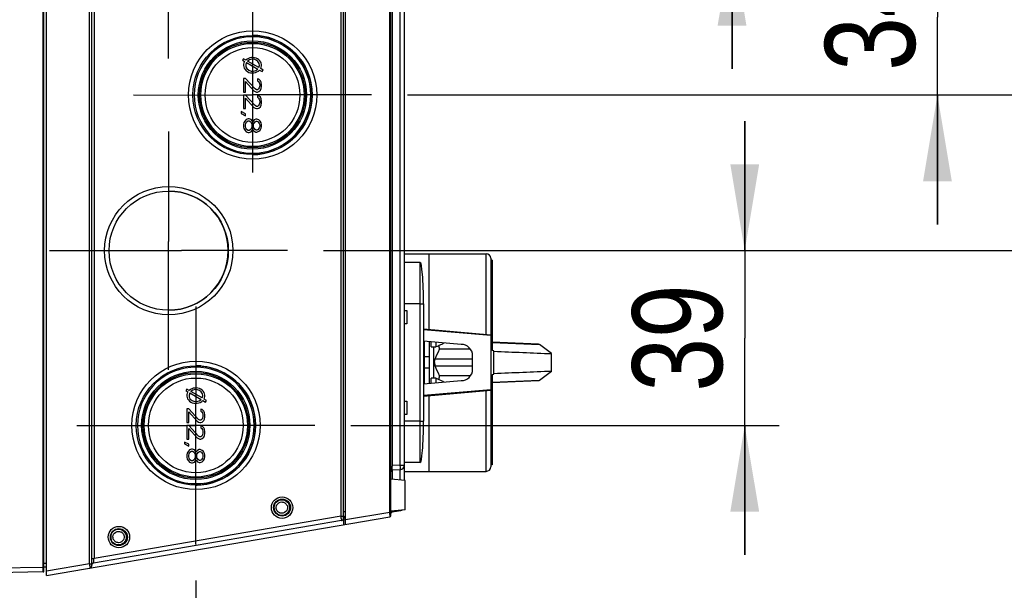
# Model space of a CAD drawing. Header units: inches. Extents: x 0 to 82.7, y 0 to 58.5.
# Tile 63 of 67: x 36 to 44.5, y 43.7 to 48.7. Entities that reach past the tile are written whole.
import ezdxf

# ---------------------------------------------------------------- set-up
doc = ezdxf.new("R2010")
doc.units = ezdxf.units.IN
doc.header["$LTSCALE"] = 4.547244
doc.header["$MEASUREMENT"] = 0
doc.linetypes.add('CENTER', pattern=[0.6, 0.375, -0.075, 0.075, -0.075])
doc.layers.get('0').update_dxf_attribs({"linetype": 'CONTINUOUS'})
doc.layers.add('DEFAULT_1', color=7, linetype='CENTER')
doc.styles.get("Standard").update_dxf_attribs({"font": 'txt', "width": 0.8})
doc.dimstyles.new('DIMSTYLE_1', dxfattribs={"dimtxt": 0.78125, "dimasz": 0.75, "dimexe": 0.18, "dimexo": 0.0625, "dimgap": 0.09, "dimtad": 1, "dimdec": 0, "dimzin": 4, "dimdsep": 46, "dimtxsty": 'STANDARD', "dimblk": '_FILLED', "dimblk1": '_FILLED', "dimblk2": '_FILLED', "dimcen": 0.09, "dimadec": 0, "dimazin": 0, "dimtfac": 1, "dimtdec": 0, "dimtofl": 0, "dimtmove": 0, "dimatfit": 3, "dimldrblk": '_FILLED', "dimfxl": 1, "dimtolj": 1, "dimtzin": 4, "dimarcsym": 0})

# ---------------------------------------------------------------- blocks, each defined once
blk = doc.blocks.new('_FILLED')
at = {"color": 0, "linetype": 'BYBLOCK'}
blk.add_solid([(0, 0), (-1, 0.167), (-1, -0.167)], dxfattribs=at)
blk = doc.blocks.new('*D18')
at = {"color": 7, "linetype": 'CONTINUOUS'}
for p, q in [((42.1384, 50.7273), (42.1384, 51.8523)), ((42.1384, 51.8523), (42.1384, 50.0514)), ((39.3193, 50.7273), (42.4384, 50.7273)), ((42.1384, 48.2506), (42.1384, 50.0514)), ((38.5913, 49.3756), (42.4384, 49.3756)), ((42.1384, 49.3756), (42.1384, 48.2506))]:
    blk.add_line(p, q, dxfattribs=at)
at = {"color": 7, "linetype": 'CONTINUOUS', "xscale": 0.75, "yscale": 0.75, "zscale": 0.75}
for p, rotation in [((42.1384, 50.7273), 270), ((42.1384, 49.3756), 90)]:
    blk.add_blockref('_FILLED', p, dxfattribs=dict(at, rotation=rotation))
at = {"color": 7, "linetype": 'CONTINUOUS', "insert": (41.1618, 50.0514), "char_height": 0.78125, "width": 1.25, "attachment_point": 2, "rotation": 90, "line_spacing_factor": 0.9}
blk.add_mtext('34', dxfattribs=at)
blk = doc.blocks.new('*D19')
at = {"color": 7, "linetype": 'CONTINUOUS'}
for p, q in [((43.9221, 49.3756), (43.9221, 50.5006)), ((43.9221, 50.5006), (43.9221, 48.6997)), ((38.5913, 49.3756), (44.2221, 49.3756)), ((43.9221, 46.8989), (43.9221, 48.6997)), ((39.3196, 48.0239), (44.2221, 48.0239)), ((43.9221, 48.0239), (43.9221, 46.8989))]:
    blk.add_line(p, q, dxfattribs=at)
at = {"color": 7, "linetype": 'CONTINUOUS', "xscale": 0.75, "yscale": 0.75, "zscale": 0.75}
for p, rotation in [((43.9221, 49.3756), 270), ((43.9221, 48.0239), 90)]:
    blk.add_blockref('_FILLED', p, dxfattribs=dict(at, rotation=rotation))
at = {"color": 7, "linetype": 'CONTINUOUS', "insert": (42.9455, 48.6997), "char_height": 0.78125, "width": 1.25, "attachment_point": 2, "rotation": 90, "line_spacing_factor": 0.9}
blk.add_mtext('34', dxfattribs=at)
blk = doc.blocks.new('*D20')
at = {"color": 7, "linetype": 'CONTINUOUS'}
for p, q in [((46.0337, 48.0239), (46.0337, 49.1489)), ((46.0337, 49.1489), (46.0337, 47.348)), ((39.3196, 48.0239), (46.3337, 48.0239)), ((46.0337, 45.5472), (46.0337, 47.348)), ((38.591, 46.6722), (46.3337, 46.6722)), ((46.0337, 46.6722), (46.0337, 45.5472))]:
    blk.add_line(p, q, dxfattribs=at)
at = {"color": 7, "linetype": 'CONTINUOUS', "xscale": 0.75, "yscale": 0.75, "zscale": 0.75}
for p, rotation in [((46.0337, 48.0239), 270), ((46.0337, 46.6722), 90)]:
    blk.add_blockref('_FILLED', p, dxfattribs=dict(at, rotation=rotation))
at = {"color": 7, "linetype": 'CONTINUOUS', "insert": (45.0571, 47.348), "char_height": 0.78125, "width": 1.25, "attachment_point": 2, "rotation": 90, "line_spacing_factor": 0.9}
blk.add_mtext('34', dxfattribs=at)
blk = doc.blocks.new('*D21')
at = {"color": 7, "linetype": 'CONTINUOUS'}
for p, q in [((42.2486, 46.6722), (42.2486, 47.7972)), ((42.2486, 47.7972), (42.2486, 45.9136)), ((38.591, 46.6722), (42.5486, 46.6722)), ((42.2486, 44.03), (42.2486, 45.9136)), ((38.8275, 45.155), (42.5486, 45.155)), ((42.2486, 45.155), (42.2486, 44.03))]:
    blk.add_line(p, q, dxfattribs=at)
at = {"color": 7, "linetype": 'CONTINUOUS', "xscale": 0.75, "yscale": 0.75, "zscale": 0.75}
for p, rotation in [((42.2486, 46.6722), 270), ((42.2486, 45.155), 90)]:
    blk.add_blockref('_FILLED', p, dxfattribs=dict(at, rotation=rotation))
at = {"color": 7, "linetype": 'CONTINUOUS', "insert": (41.272, 45.9136), "char_height": 0.78125, "width": 1.25, "attachment_point": 2, "rotation": 90, "line_spacing_factor": 0.9}
blk.add_mtext('39', dxfattribs=at)
blk = doc.blocks.new('*D22')
at = {"color": 7, "linetype": 'CONTINUOUS'}
for p, q in [((37.4815, 43.8091), (37.4815, 42.5837)), ((31.5385, 43.6499), (31.5385, 42.5837)), ((34.51, 42.8837), (28.7701, 42.8837)), ((31.5385, 42.8837), (34.51, 42.8837)), ((37.4815, 42.8837), (34.51, 42.8837))]:
    blk.add_line(p, q, dxfattribs=at)
at = {"color": 7, "linetype": 'CONTINUOUS', "xscale": 0.75, "yscale": 0.75, "zscale": 0.75, "rotation": 180}
blk.add_blockref('_FILLED', (31.5385, 42.8837), dxfattribs=at)
at = {"color": 7, "linetype": 'CONTINUOUS', "xscale": 0.75, "yscale": 0.75, "zscale": 0.75}
blk.add_blockref('_FILLED', (37.4815, 42.8837), dxfattribs=at)
at = {"color": 7, "linetype": 'CONTINUOUS', "insert": (30.6451, 43.8602), "char_height": 0.78125, "width": 1.875, "attachment_point": 3, "line_spacing_factor": 0.9}
blk.add_mtext('151', dxfattribs=at)

msp = doc.modelspace()

# ---------------------------------------------------------------- linework, layer by layer
at = {"color": 7, "linetype": 'CONTINUOUS'}
for p, q in [((36.1841, 43.8506), (36.1841, 53.3782)), ((36.1567, 43.9216), (36.1567, 53.3071)), ((36.1605, 43.8833), (36.1605, 53.3451)), ((36.5591, 43.9543), (36.5591, 53.2745)), ((36.5778, 43.9345), (36.5778, 53.2943)), ((36.5974, 53.2283), (36.5974, 44.0005)), ((38.7826, 44.2946), (38.7826, 52.9341)), ((38.7434, 44.3672), (38.7434, 52.8616)), ((38.7629, 44.3472), (38.7629, 52.8815)), ((39.1763, 44.3719), (39.1763, 52.8569)), ((39.1651, 44.3996), (39.1651, 52.8292)), ((39.1875, 52.4229), (39.1875, 44.8059)), ((39.2571, 44.8095), (39.2571, 49.5327)), ((39.2944, 44.6769), (39.2944, 49.5327)), ((37.896, 48.339), (37.8881, 48.3254)), ((37.8881, 48.3254), (37.9057, 48.3152)), ((37.9161, 48.3274), (37.896, 48.339)), ((38.0288, 48.262), (37.9312, 48.3186)), ((37.9218, 48.3059), (38.0194, 48.2493)), ((38.0353, 48.24), (38.0584, 48.2267)), ((38.0661, 48.2404), (38.0448, 48.2527)), ((38.0584, 48.2267), (38.0661, 48.2404)), ((37.9121, 48.1679), (37.8953, 48.1679)), ((37.8953, 48.1679), (37.8953, 48.0498)), ((37.9959, 48.076), (37.9121, 48.1679)), ((37.9121, 48.1417), (37.9858, 48.0596)), ((37.9121, 48.0498), (37.9121, 48.1417)), ((38.0294, 48.1613), (38.016, 48.1646)), ((38.016, 48.1646), (38.016, 48.1482)), ((38.016, 48.1482), (38.026, 48.1417)), ((38.026, 48.1417), (38.0327, 48.1318)), ((38.0428, 48.1482), (38.0294, 48.1613)), ((38.0495, 48.1351), (38.0428, 48.1482)), ((37.9858, 48.0596), (37.9959, 48.0531)), ((38.0093, 48.0695), (37.9959, 48.076)), ((38.016, 48.0695), (38.0093, 48.0695)), ((38.026, 48.076), (38.016, 48.0695)), ((38.0327, 48.0859), (38.026, 48.076)), ((38.0294, 48.0531), (38.0428, 48.0662)), ((38.0327, 48.1318), (38.0361, 48.1154)), ((38.0361, 48.1023), (38.0327, 48.0859)), ((38.0361, 48.1154), (38.0361, 48.1023)), ((38.0428, 48.0662), (38.0495, 48.0793)), ((38.0528, 48.1121), (38.0495, 48.1351)), ((38.0495, 48.0793), (38.0528, 48.099)), ((38.0528, 48.099), (38.0528, 48.1121)), ((37.8953, 48.0498), (37.9121, 48.0498)), ((37.9121, 48.0235), (37.8953, 48.0235)), ((37.8953, 48.0235), (37.8953, 47.9054)), ((37.9736, 48.0239), (37.9121, 48.0235)), ((37.9959, 47.9317), (37.9121, 48.0235)), ((37.9121, 47.9973), (37.9858, 47.9153)), ((37.9121, 47.9054), (37.9121, 47.9973)), ((37.9959, 48.0531), (38.0093, 48.0498)), ((38.0093, 48.0498), (38.016, 48.0498)), ((38.016, 48.0498), (38.0294, 48.0531)), ((38.0294, 48.017), (38.016, 48.0203)), ((38.016, 48.0203), (38.016, 48.0039)), ((38.016, 48.0039), (38.026, 47.9973)), ((38.026, 47.9973), (38.0327, 47.9875)), ((38.0428, 48.0039), (38.0294, 48.017)), ((38.0327, 47.9875), (38.0361, 47.9711)), ((38.0361, 47.9711), (38.0361, 47.9579)), ((38.0495, 47.9907), (38.0428, 48.0039)), ((38.0528, 47.9678), (38.0495, 47.9907)), ((37.8953, 47.9054), (37.9121, 47.9054)), ((37.9858, 47.9153), (37.9959, 47.9087)), ((38.0093, 47.9251), (37.9959, 47.9317)), ((37.9959, 47.9087), (38.0093, 47.9054)), ((38.016, 47.9251), (38.0093, 47.9251)), ((38.0093, 47.9054), (38.016, 47.9054)), ((38.026, 47.9317), (38.016, 47.9251)), ((38.016, 47.9054), (38.0294, 47.9087)), ((38.0327, 47.9415), (38.026, 47.9317)), ((38.0294, 47.9087), (38.0428, 47.9218)), ((38.0361, 47.9579), (38.0327, 47.9415)), ((38.0428, 47.9218), (38.0495, 47.935)), ((38.0495, 47.935), (38.0528, 47.9547)), ((38.0528, 47.9547), (38.0528, 47.9678)), ((37.9121, 47.8595), (37.8752, 47.8792)), ((37.8752, 47.8792), (37.8752, 47.8628)), ((37.8752, 47.8628), (37.9121, 47.8431)), ((37.9087, 47.8005), (37.8987, 47.784)), ((37.9188, 47.8103), (37.9087, 47.8005)), ((37.9121, 47.8431), (37.9121, 47.8595)), ((37.9355, 47.8169), (37.9188, 47.8103)), ((37.9221, 47.7906), (37.9355, 47.8005)), ((37.9456, 47.8169), (37.9355, 47.8169)), ((37.9355, 47.8005), (37.9456, 47.8005)), ((37.9623, 47.8103), (37.9456, 47.8169)), ((37.9456, 47.8005), (37.959, 47.7906)), ((37.9724, 47.7972), (37.9623, 47.8103)), ((37.9891, 47.807), (37.9791, 47.7972)), ((38.0026, 47.8136), (37.9891, 47.807)), ((38.0126, 47.8136), (38.0026, 47.8136)), ((38.0294, 47.807), (38.0126, 47.8136)), ((38.0394, 47.7972), (38.0294, 47.807)), ((37.8987, 47.784), (37.8953, 47.7676)), ((37.8953, 47.7676), (37.8953, 47.748)), ((37.8953, 47.748), (37.8987, 47.7316)), ((37.8987, 47.7316), (37.9087, 47.7151)), ((37.9087, 47.7151), (37.9188, 47.7053)), ((37.9121, 47.7644), (37.9154, 47.7775)), ((37.9121, 47.7512), (37.9121, 47.7644)), ((37.9154, 47.7381), (37.9121, 47.7512)), ((37.9154, 47.7775), (37.9221, 47.7906)), ((37.9221, 47.725), (37.9154, 47.7381)), ((37.9355, 47.7151), (37.9221, 47.725)), ((37.9456, 47.7151), (37.9355, 47.7151)), ((37.959, 47.725), (37.9456, 47.7151)), ((37.959, 47.7906), (37.9657, 47.7775)), ((37.9657, 47.7381), (37.959, 47.725)), ((37.9623, 47.7053), (37.9724, 47.7184)), ((37.9657, 47.7775), (37.969, 47.7644)), ((37.969, 47.7512), (37.9657, 47.7381)), ((37.969, 47.7644), (37.969, 47.7512)), ((37.9757, 47.7906), (37.9724, 47.7972)), ((37.9724, 47.7184), (37.9757, 47.725)), ((37.9791, 47.7972), (37.9757, 47.7906)), ((37.9757, 47.725), (37.9791, 47.7184)), ((37.9791, 47.7184), (37.9891, 47.7086)), ((37.9824, 47.7644), (37.9858, 47.7775)), ((37.9824, 47.7512), (37.9824, 47.7644)), ((37.9858, 47.7381), (37.9824, 47.7512)), ((37.9858, 47.7775), (37.9959, 47.7906)), ((37.9959, 47.725), (37.9858, 47.7381)), ((37.9959, 47.7906), (38.0059, 47.7972)), ((38.0059, 47.7184), (37.9959, 47.725)), ((38.0059, 47.7972), (38.0126, 47.7972)), ((38.0126, 47.7184), (38.0059, 47.7184)), ((38.0126, 47.7972), (38.0227, 47.7906)), ((38.0227, 47.725), (38.0126, 47.7184)), ((38.0227, 47.7906), (38.0327, 47.7775)), ((38.0327, 47.7381), (38.0227, 47.725)), ((38.0294, 47.7086), (38.0394, 47.7184)), ((38.0327, 47.7775), (38.0361, 47.7644)), ((38.0361, 47.7512), (38.0327, 47.7381)), ((38.0361, 47.7644), (38.0361, 47.7512)), ((38.0495, 47.7808), (38.0394, 47.7972)), ((38.0394, 47.7184), (38.0495, 47.7348)), ((38.0528, 47.7644), (38.0495, 47.7808)), ((38.0495, 47.7348), (38.0528, 47.7512)), ((38.0528, 47.7512), (38.0528, 47.7644)), ((37.9188, 47.7053), (37.9355, 47.6987)), ((37.9355, 47.6987), (37.9456, 47.6987)), ((37.9456, 47.6987), (37.9623, 47.7053)), ((37.9891, 47.7086), (38.0026, 47.702)), ((38.0026, 47.702), (38.0126, 47.702)), ((38.0126, 47.702), (38.0294, 47.7086)), ((37.2451, 46.6722), (37.2451, 46.751)), ((37.101, 46.6722), (37.3566, 46.6722)), ((39.2944, 46.6459), (40.003, 46.6459)), ((39.507, 45.988), (39.507, 46.6459)), ((40.003, 45.9446), (40.003, 46.6459)), ((40.0424, 46.6065), (40.0424, 45.9412)), ((39.4282, 46.5706), (39.2944, 46.5706)), ((39.4282, 46.5706), (39.4282, 44.8314)), ((40.0542, 46.5908), (40.0424, 46.5908)), ((40.0542, 46.5908), (40.0542, 45.8041)), ((39.4282, 46.2106), (39.2944, 46.2106)), ((39.4597, 46.2092), (39.4597, 45.1928)), ((39.2944, 46.1537), (39.3141, 46.1537)), ((39.3141, 46.1537), (39.3141, 46.0356)), ((39.3141, 46.0356), (39.2944, 46.0356)), ((39.4597, 45.9921), (40.0424, 45.9412)), ((39.4597, 45.9882), (40.0424, 45.9372)), ((40.0424, 45.9372), (40.0424, 45.4648)), ((39.7865, 45.8585), (39.4597, 45.8871)), ((39.4637, 45.8871), (39.4637, 45.5149)), ((39.5109, 45.5194), (39.5109, 45.8826)), ((39.5267, 45.8364), (39.5267, 45.8812)), ((39.5267, 45.8364), (39.566, 45.8364)), ((39.5464, 45.8364), (39.5464, 45.5656)), ((39.566, 45.8778), (39.566, 45.8364)), ((39.5692, 45.8379), (39.572, 45.8392)), ((39.6172, 45.861), (39.6357, 45.8705)), ((40.4571, 45.8607), (40.0542, 45.8783)), ((40.0542, 45.8751), (40.4658, 45.8572)), ((40.5706, 45.778), (40.4658, 45.8572)), ((39.5109, 45.7502), (39.4637, 45.7502)), ((39.8673, 45.8162), (39.5971, 45.8162)), ((39.8849, 45.6419), (39.8849, 45.76)), ((40.07, 45.8034), (40.0542, 45.8041)), ((40.07, 45.5986), (40.07, 45.8034)), ((39.8849, 45.7306), (39.5589, 45.7306)), ((39.5589, 45.6714), (39.8849, 45.6714)), ((39.5109, 45.6518), (39.4637, 45.6518)), ((39.8673, 45.5858), (39.5971, 45.5858)), ((40.0542, 45.5979), (40.07, 45.5986)), ((40.0542, 45.5979), (40.0542, 44.8112)), ((40.5706, 45.624), (40.4658, 45.5448)), ((39.4597, 45.5149), (39.7865, 45.5435)), ((39.566, 45.5656), (39.5267, 45.5656)), ((39.5267, 45.5208), (39.5267, 45.5656)), ((39.566, 45.5656), (39.566, 45.5242)), ((39.572, 45.5628), (39.566, 45.5656)), ((40.4658, 45.5448), (40.0542, 45.5269)), ((40.4571, 45.5413), (40.0542, 45.5237)), ((37.4039, 45.4702), (37.396, 45.4565)), ((37.396, 45.4565), (37.4136, 45.4464)), ((37.424, 45.4585), (37.4039, 45.4702)), ((37.4297, 45.437), (37.5273, 45.3804)), ((37.5367, 45.3932), (37.4391, 45.4498)), ((40.0424, 45.4648), (39.4597, 45.4138)), ((39.4597, 45.4099), (40.0424, 45.4608)), ((39.507, 44.7561), (39.507, 45.414)), ((40.003, 44.7561), (40.003, 45.4574)), ((40.0424, 45.4608), (40.0424, 44.7956)), ((37.4815, 45.155), (37.4815, 45.3455)), ((37.5432, 45.3712), (37.5663, 45.3578)), ((37.574, 45.3716), (37.5527, 45.3839)), ((37.5663, 45.3578), (37.574, 45.3716)), ((39.2944, 45.3663), (39.3141, 45.3663)), ((39.3141, 45.3663), (39.3141, 45.2482)), ((37.42, 45.2991), (37.4032, 45.2991)), ((37.4032, 45.2991), (37.4032, 45.181)), ((37.5037, 45.2072), (37.42, 45.2991)), ((37.42, 45.2728), (37.4937, 45.1908)), ((37.42, 45.181), (37.42, 45.2728)), ((37.5372, 45.2925), (37.5238, 45.2958)), ((37.5238, 45.2958), (37.5238, 45.2794)), ((37.5238, 45.2794), (37.5339, 45.2728)), ((37.5339, 45.2728), (37.5406, 45.263)), ((37.5507, 45.2794), (37.5372, 45.2925)), ((37.5406, 45.263), (37.5439, 45.2466)), ((37.5439, 45.2466), (37.5439, 45.2334)), ((37.5574, 45.2663), (37.5507, 45.2794)), ((37.5607, 45.2433), (37.5574, 45.2663)), ((37.5607, 45.2302), (37.5607, 45.2433)), ((39.3141, 45.2482), (39.2944, 45.2482)), ((37.4032, 45.181), (37.42, 45.181)), ((37.42, 45.1547), (37.4032, 45.1547)), ((37.4032, 45.1547), (37.4032, 45.0366)), ((37.4844, 45.155), (37.42, 45.1547)), ((37.5037, 45.0628), (37.42, 45.1547)), ((37.4937, 45.1908), (37.5037, 45.1842)), ((37.5171, 45.2006), (37.5037, 45.2072)), ((37.5037, 45.1842), (37.5171, 45.181)), ((37.5238, 45.2006), (37.5171, 45.2006)), ((37.5171, 45.181), (37.5238, 45.181)), ((37.5339, 45.2072), (37.5238, 45.2006)), ((37.5238, 45.181), (37.5372, 45.1842)), ((37.5372, 45.1481), (37.5238, 45.1514)), ((37.5238, 45.1514), (37.5238, 45.135)), ((37.5406, 45.217), (37.5339, 45.2072)), ((37.5372, 45.1842), (37.5507, 45.1974)), ((37.5507, 45.135), (37.5372, 45.1481)), ((37.5439, 45.2334), (37.5406, 45.217)), ((37.5507, 45.1974), (37.5574, 45.2105)), ((37.5574, 45.2105), (37.5607, 45.2302)), ((39.4282, 45.1914), (39.2944, 45.1914)), ((37.42, 45.1285), (37.4937, 45.0464)), ((37.42, 45.0366), (37.42, 45.1285)), ((37.5171, 45.0563), (37.5037, 45.0628)), ((37.5238, 45.135), (37.5339, 45.1285)), ((37.5339, 45.0628), (37.5238, 45.0563)), ((37.5339, 45.1285), (37.5406, 45.1186)), ((37.5406, 45.0727), (37.5339, 45.0628)), ((37.5406, 45.1186), (37.5439, 45.1022)), ((37.5439, 45.0891), (37.5406, 45.0727)), ((37.5439, 45.1022), (37.5439, 45.0891)), ((37.5574, 45.1219), (37.5507, 45.135)), ((37.5507, 45.053), (37.5574, 45.0661)), ((37.5607, 45.0989), (37.5574, 45.1219)), ((37.5574, 45.0661), (37.5607, 45.0858)), ((37.5607, 45.0858), (37.5607, 45.0989)), ((37.42, 44.9907), (37.3831, 45.0103)), ((37.3831, 45.0103), (37.3831, 44.9939)), ((37.3831, 44.9939), (37.42, 44.9743)), ((37.4032, 45.0366), (37.42, 45.0366)), ((37.42, 44.9743), (37.42, 44.9907)), ((37.4937, 45.0464), (37.5037, 45.0399)), ((37.5037, 45.0399), (37.5171, 45.0366)), ((37.5238, 45.0563), (37.5171, 45.0563)), ((37.5171, 45.0366), (37.5238, 45.0366)), ((37.5238, 45.0366), (37.5372, 45.0399)), ((37.5372, 45.0399), (37.5507, 45.053)), ((37.4066, 44.9152), (37.4032, 44.8988)), ((37.4032, 44.8988), (37.4032, 44.8791)), ((37.4166, 44.9316), (37.4066, 44.9152)), ((37.4267, 44.9414), (37.4166, 44.9316)), ((37.42, 44.8955), (37.4233, 44.9086)), ((37.42, 44.8824), (37.42, 44.8955)), ((37.4233, 44.9086), (37.43, 44.9218)), ((37.4434, 44.948), (37.4267, 44.9414)), ((37.43, 44.9218), (37.4434, 44.9316)), ((37.4535, 44.948), (37.4434, 44.948)), ((37.4434, 44.9316), (37.4535, 44.9316)), ((37.4702, 44.9414), (37.4535, 44.948)), ((37.4535, 44.9316), (37.4669, 44.9218)), ((37.4669, 44.9218), (37.4736, 44.9086)), ((37.4803, 44.9283), (37.4702, 44.9414)), ((37.4736, 44.9086), (37.4769, 44.8955)), ((37.4769, 44.8955), (37.4769, 44.8824)), ((37.4836, 44.9218), (37.4803, 44.9283)), ((37.487, 44.9283), (37.4836, 44.9218)), ((37.497, 44.9382), (37.487, 44.9283)), ((37.4903, 44.8955), (37.4937, 44.9086)), ((37.4903, 44.8824), (37.4903, 44.8955)), ((37.4937, 44.9086), (37.5037, 44.9218)), ((37.5104, 44.9447), (37.497, 44.9382)), ((37.5037, 44.9218), (37.5138, 44.9283)), ((37.5205, 44.9447), (37.5104, 44.9447)), ((37.5138, 44.9283), (37.5205, 44.9283)), ((37.5372, 44.9382), (37.5205, 44.9447)), ((37.5205, 44.9283), (37.5305, 44.9218)), ((37.5305, 44.9218), (37.5406, 44.9086)), ((37.5473, 44.9283), (37.5372, 44.9382)), ((37.5406, 44.9086), (37.5439, 44.8955)), ((37.5439, 44.8955), (37.5439, 44.8824)), ((37.5574, 44.9119), (37.5473, 44.9283)), ((37.5607, 44.8955), (37.5574, 44.9119)), ((37.5607, 44.8824), (37.5607, 44.8955)), ((37.4032, 44.8791), (37.4066, 44.8627)), ((37.4066, 44.8627), (37.4166, 44.8463)), ((37.4166, 44.8463), (37.4267, 44.8365)), ((37.4233, 44.8693), (37.42, 44.8824)), ((37.43, 44.8561), (37.4233, 44.8693)), ((37.4267, 44.8365), (37.4434, 44.8299)), ((37.4434, 44.8463), (37.43, 44.8561)), ((37.4535, 44.8463), (37.4434, 44.8463)), ((37.4434, 44.8299), (37.4535, 44.8299)), ((37.4669, 44.8561), (37.4535, 44.8463)), ((37.4535, 44.8299), (37.4702, 44.8365)), ((37.4736, 44.8693), (37.4669, 44.8561)), ((37.4702, 44.8365), (37.4803, 44.8496)), ((37.4769, 44.8824), (37.4736, 44.8693)), ((37.4803, 44.8496), (37.4836, 44.8561)), ((37.4836, 44.8561), (37.487, 44.8496)), ((37.487, 44.8496), (37.497, 44.8397)), ((37.4937, 44.8693), (37.4903, 44.8824)), ((37.5037, 44.8561), (37.4937, 44.8693)), ((37.497, 44.8397), (37.5104, 44.8332)), ((37.5138, 44.8496), (37.5037, 44.8561)), ((37.5104, 44.8332), (37.5205, 44.8332)), ((37.5205, 44.8496), (37.5138, 44.8496)), ((37.5305, 44.8561), (37.5205, 44.8496)), ((37.5205, 44.8332), (37.5372, 44.8397)), ((37.5406, 44.8693), (37.5305, 44.8561)), ((37.5372, 44.8397), (37.5473, 44.8496)), ((37.5439, 44.8824), (37.5406, 44.8693)), ((37.5473, 44.8496), (37.5574, 44.866)), ((37.5574, 44.866), (37.5607, 44.8824)), ((39.2571, 44.8095), (39.1875, 44.8059)), ((39.2571, 44.8095), (39.2944, 44.8095)), ((39.4282, 44.8314), (39.2944, 44.8314)), ((40.0542, 44.8112), (40.0424, 44.8112)), ((39.2571, 44.7702), (39.1875, 44.7665)), ((39.1875, 44.7665), (39.1875, 44.6862)), ((39.2571, 44.6801), (39.2571, 44.7702)), ((39.2944, 44.7561), (40.003, 44.7561)), ((39.2983, 44.6765), (39.1763, 44.6872)), ((39.2983, 44.4223), (39.2983, 44.6765)), ((38.7629, 44.4065), (38.7824, 44.4065)), ((38.7801, 44.3775), (38.7804, 44.3823)), ((39.1651, 44.3996), (38.7826, 44.3342)), ((39.1651, 44.3996), (39.1763, 44.3996)), ((39.2983, 44.4223), (39.1763, 44.4116)), ((39.1861, 44.403), (39.2616, 44.4159)), ((36.1841, 43.8506), (39.1665, 44.3602)), ((38.7465, 44.3278), (36.5942, 43.96)), ((38.7434, 44.3672), (36.5974, 44.0005)), ((38.7434, 44.3672), (38.7629, 44.3672)), ((38.745, 44.3475), (38.7465, 44.3282)), ((38.7554, 44.3319), (38.7658, 44.3336)), ((38.7826, 44.3545), (38.7655, 44.3516)), ((38.7658, 44.3336), (38.7823, 44.3379)), ((38.7658, 44.2918), (38.7658, 44.3336)), ((38.7719, 44.3524), (38.7738, 44.353)), ((38.7793, 44.3678), (38.7801, 44.3775)), ((38.7793, 44.3665), (38.7793, 44.3678)), ((36.1605, 43.9588), (36.1841, 43.9588)), ((36.5591, 43.9543), (36.1841, 43.8902)), ((36.5591, 43.9543), (36.5778, 43.9543)), ((36.5778, 44.0005), (36.5974, 44.0005)), ((36.5954, 43.9756), (36.5957, 43.98)), ((36.5957, 43.98), (36.5965, 43.9898)), ((36.5965, 43.9898), (36.5969, 43.9951)), ((36.5969, 43.9951), (36.5974, 44.0005)), ((36.1567, 43.9216), (34.3436, 43.89)), ((36.1567, 43.8822), (34.3436, 43.8506)), ((36.1605, 43.9216), (36.1567, 43.9216)), ((36.1567, 43.9165), (36.1567, 43.9216)), ((36.1568, 43.9019), (36.1567, 43.9165)), ((36.1567, 43.8822), (36.1605, 43.8833)), ((36.1841, 43.9241), (36.1605, 43.9241)), ((36.5607, 43.9347), (36.5615, 43.9204)), ((36.5615, 43.9204), (36.5616, 43.9154))]:
    msp.add_line(p, q, dxfattribs=at)
for centre, radius in [((37.9749, 48.0239), 0.5571), ((37.9746, 48.0239), 0.5177), ((37.9735, 48.0239), 0.4702), ((37.9736, 48.0239), 0.4591), ((37.9738, 48.0239), 0.4484), ((37.9741, 48.0239), 0.4114), ((37.2466, 46.6722), 0.5571), ((37.2462, 46.6722), 0.5177), ((37.4828, 45.155), 0.5571), ((37.4825, 45.155), 0.5177), ((37.4814, 45.155), 0.4702), ((37.4815, 45.155), 0.4591), ((37.4817, 45.155), 0.4484), ((37.4819, 45.155), 0.4114), ((38.2308, 44.4412), 0.0932), ((38.2307, 44.4412), 0.0735), ((36.8136, 44.1852), 0.0932), ((36.8134, 44.1852), 0.0735)]:
    msp.add_circle(centre, radius, dxfattribs=at)
for centre, radius, start, end in [((37.9735, 48.0239), 0.5059, 95.00063, 264.99938), ((37.9736, 48.0251), 0.5047, 84.9818, 95.0182), ((37.9736, 48.0252), 0.5164, 84.98003, 89.99263), ((37.9735, 48.0239), 0.5059, 275.00063, 84.99937), ((37.9736, 48.0239), 0.5177, 275.00142, 84.99857), ((37.9735, 48.0227), 0.5047, 264.9818, 275.0182), ((37.9736, 48.0226), 0.5164, 270.00737, 275.01997), ((37.245, 46.6722), 0.5177, 270.00252, 89.99748), ((40.003, 46.6065), 0.0394, 0, 90), ((38.2657, 48.6124), 3.0655, 295.22263, 295.88243), ((37.2275, 45.6799), 2.3735, 3.2929, 4.11324), ((38.9396, 47.2218), 1.5201, 295.90927, 296.47259), ((39.7865, 45.76), 0.0984, 0, 90), ((37.4815, 45.1564), 0.5164, 84.98003, 89.99263), ((37.4815, 45.155), 0.5177, 275.00142, 84.99857), ((37.4814, 45.155), 0.5059, 95.00063, 264.99938), ((37.4815, 45.1562), 0.5047, 84.9818, 95.0182), ((37.4814, 45.155), 0.5059, 275.00063, 84.99937), ((37.2275, 45.7221), 2.3735, 355.88676, 356.7071), ((39.7865, 45.6419), 0.0984, 270, 360), ((39.255, 44.8095), 0.0394, 273, 360), ((39.1881, 44.7547), 0.0118, 93, 180), ((41.6895, 44.7668), 2.5023, 179.10488, 179.22265), ((40.003, 44.7955), 0.0394, 270, 360), ((37.4814, 45.1538), 0.5047, 264.9818, 275.0182), ((37.4815, 45.1537), 0.5164, 270.00737, 275.01997), ((38.2283, 44.4412), 0.0687, 135.00154, 224.99846), ((38.2282, 44.4412), 0.0687, 315.00154, 44.99846), ((36.9307, 44.2869), 2.2372, 2.38164, 2.88705), ((39.1881, 44.3913), 0.0118, 99.69738, 180), ((39.255, 44.4547), 0.0394, 279.69738, 298.61095), ((30.779, 43.6958), 7.9927, 4.67697, 4.81858), ((38.7432, 44.3472), 0.0197, 279.69738, 360), ((38.7825, 44.3471), 0.0196, 99.62771, 179.20474), ((39.1645, 44.3719), 0.0118, 279.69738, 360), ((36.811, 44.1852), 0.0687, 135.00154, 224.99846), ((36.811, 44.1852), 0.0687, 315.00154, 44.99846), ((35.1706, 43.8369), 1.3935, 4.02372, 4.83174), ((36.5975, 43.9406), 0.0197, 99.69738, 180), ((36.1566, 43.8901), 0.00787, 271, 300.00005), ((36.5582, 43.9345), 0.0197, 279.69738, 360)]:
    msp.add_arc(centre, radius, start, end, dxfattribs=at)
for centre, major_axis, ratio, start_param, end_param in [((37.9741, 48.2821), (0.0787, 0), 0.850032, 2.623759, 5.603966), ((37.9741, 48.2821), (0.0787, 0), 0.850032, 5.829248, 8.681662), ((37.9741, 48.2821), (0.0591, -0.0002), 0.900034, 5.900405, 8.670471), ((37.9741, 48.2821), (0.0591, 0), 0.8667, 2.658322, 5.587415), ((39.4282, 46.2092), (0, -0.3614), 0.087156, 1.570796, 3.141593), ((3.4118, 47.4738), (50.9612, -2.2166), 0.00228, -0.767852, -0.753605), ((40.4566, 45.701), (0, 0.9314), 0.122786, -1.65352, -1.488072), ((3.4118, 43.9282), (50.9612, 2.2166), 0.00228, 0.753605, 0.767852), ((37.482, 45.4132), (0.0787, 0), 0.850032, 2.623759, 5.603966), ((37.482, 45.4132), (0.0591, 0), 0.8667, 2.658322, 5.587415), ((37.482, 45.4132), (0.0787, 0), 0.850032, 5.829248, 8.681662), ((37.482, 45.4132), (0.0591, -0.0002), 0.900034, 5.900405, 8.670471), ((39.4282, 45.1928), (0, 0.3614), 0.087156, -3.141593, -1.570796)]:
    msp.add_ellipse(centre, major_axis=major_axis, ratio=ratio, start_param=start_param, end_param=end_param, dxfattribs=at)
for points, knots in [([(39.4282, 46.2106), (39.4323, 46.2106), (39.4395, 46.2104), (39.45, 46.2106), (39.4549, 46.2093), (39.4597, 46.21), (39.4597, 46.2092)], [0, 0, 0, 0, 0.381972, 0.705683, 0.92231, 1, 1, 1, 1]), ([(39.5554, 45.701), (39.5554, 45.707), (39.556, 45.7169), (39.5572, 45.7271), (39.5589, 45.7306)], [0, 0, 0, 0, 0.606919, 1, 1, 1, 1]), ([(39.5554, 45.701), (39.5554, 45.6949), (39.556, 45.6851), (39.5572, 45.6749), (39.5589, 45.6714)], [0, 0, 0, 0, 0.606928, 1, 1, 1, 1]), ([(39.6357, 45.5315), (39.6307, 45.5342), (39.6096, 45.545), (39.5882, 45.5551), (39.572, 45.5628)], [0, 0, 0, 0, 0.240619, 1, 1, 1, 1]), ([(39.4282, 45.1914), (39.4323, 45.1914), (39.4395, 45.1916), (39.45, 45.1914), (39.4549, 45.1927), (39.4597, 45.192), (39.4597, 45.1928)], [0, 0, 0, 0, 0.381972, 0.705684, 0.922311, 1, 1, 1, 1]), ([(39.2571, 44.7702), (39.2581, 44.7702), (39.2571, 44.7762), (39.2584, 44.7825), (39.2576, 44.7955), (39.2573, 44.8045), (39.2571, 44.8095)], [0, 0, 0, 0, 0.078386, 0.294958, 0.618415, 1, 1, 1, 1]), ([(39.1875, 44.7665), (39.1866, 44.7665), (39.1882, 44.7718), (39.1866, 44.7768), (39.1875, 44.7884), (39.1873, 44.7962), (39.1874, 44.8007)], [0, 0, 0, 0, 0.073421, 0.284839, 0.607267, 1, 1, 1, 1]), ([(38.2277, 44.4902), (38.2374, 44.4902), (38.2573, 44.4843), (38.2701, 44.468), (38.2737, 44.459)], [0, 0, 0, 0, 0.500313, 1, 1, 1, 1]), ([(38.2284, 44.3921), (38.2187, 44.3921), (38.1989, 44.398), (38.186, 44.4143), (38.1825, 44.4233)], [0, 0, 0, 0, 0.500313, 1, 1, 1, 1]), ([(39.166, 44.3799), (39.1661, 44.3775), (39.1663, 44.3711), (39.1668, 44.3646), (39.1665, 44.3606)], [0, 0, 0, 0, 0.372708, 1, 1, 1, 1]), ([(39.1861, 44.403), (39.1853, 44.4028), (39.187, 44.4083), (39.1861, 44.4101), (39.1862, 44.4124)], [0, 0, 0, 0, 0.256283, 1, 1, 1, 1]), ([(39.2616, 44.4159), (39.2619, 44.4159), (39.2619, 44.4175), (39.2619, 44.4183), (39.2619, 44.4191)], [0, 0, 0, 0, 0.272975, 1, 1, 1, 1]), ([(36.8105, 44.2343), (36.8201, 44.2343), (36.84, 44.2284), (36.8529, 44.2121), (36.8564, 44.2031)], [0, 0, 0, 0, 0.500313, 1, 1, 1, 1]), ([(36.8112, 44.1362), (36.8015, 44.1362), (36.7816, 44.1421), (36.7687, 44.1584), (36.7652, 44.1674)], [0, 0, 0, 0, 0.500313, 1, 1, 1, 1]), ([(36.5942, 43.96), (36.5939, 43.96), (36.5948, 43.9623), (36.5942, 43.9644), (36.595, 43.9698), (36.5952, 43.9734), (36.5954, 43.9756)], [0, 0, 0, 0, 0.067323, 0.265497, 0.582843, 1, 1, 1, 1]), ([(36.1567, 43.8822), (36.1572, 43.8823), (36.1562, 43.8851), (36.1571, 43.8879), (36.1566, 43.8946), (36.1568, 43.8992), (36.1568, 43.9019)], [0, 0, 0, 0, 0.068298, 0.26817, 0.585917, 1, 1, 1, 1])]:
    msp.add_open_spline(points, degree=3, knots=knots, dxfattribs=at)
for points in [[(40.4571, 45.8607), (40.4602, 45.8606), (40.4633, 45.8591), (40.4658, 45.8572)], [(39.5589, 45.7306), (39.5723, 45.7588), (39.5855, 45.7872), (39.5971, 45.8162)], [(39.5971, 45.5858), (39.5855, 45.6148), (39.5723, 45.6432), (39.5589, 45.6714)], [(40.4658, 45.5448), (40.4633, 45.5429), (40.4602, 45.5414), (40.4571, 45.5413)], [(38.1825, 44.4233), (38.1774, 44.4363), (38.1785, 44.4528), (38.1853, 44.465)], [(38.1797, 44.4897), (38.1921, 44.5021), (38.2107, 44.5098), (38.2282, 44.5098)], [(38.1853, 44.465), (38.1933, 44.4794), (38.2113, 44.4902), (38.2277, 44.4902)], [(38.2282, 44.5098), (38.2458, 44.5098), (38.2644, 44.5021), (38.2768, 44.4897)], [(38.2282, 44.3725), (38.2107, 44.3725), (38.1921, 44.3802), (38.1797, 44.3926)], [(38.2768, 44.3926), (38.2644, 44.3802), (38.2458, 44.3725), (38.2282, 44.3725)], [(38.2709, 44.4173), (38.2629, 44.403), (38.2449, 44.3921), (38.2284, 44.3921)], [(38.2737, 44.459), (38.2788, 44.446), (38.2776, 44.4295), (38.2709, 44.4173)], [(38.7629, 44.3472), (38.7629, 44.3492), (38.7632, 44.3512), (38.7638, 44.3531)], [(38.7638, 44.3531), (38.7656, 44.3587), (38.7707, 44.3638), (38.7763, 44.3657)], [(38.7658, 44.3336), (38.7652, 44.3383), (38.7656, 44.3435), (38.7676, 44.3477)], [(38.7676, 44.3477), (38.7686, 44.3496), (38.77, 44.3515), (38.7719, 44.3524)], [(36.7652, 44.1674), (36.7601, 44.1804), (36.7613, 44.1969), (36.768, 44.2091)], [(36.7624, 44.2338), (36.7748, 44.2462), (36.7935, 44.2539), (36.811, 44.2539)], [(36.768, 44.2091), (36.776, 44.2234), (36.794, 44.2343), (36.8105, 44.2343)], [(36.811, 44.2539), (36.8285, 44.2539), (36.8471, 44.2462), (36.8595, 44.2338)], [(36.811, 44.1166), (36.7935, 44.1166), (36.7748, 44.1243), (36.7624, 44.1367)], [(36.8595, 44.1367), (36.8471, 44.1243), (36.8285, 44.1166), (36.811, 44.1166)], [(36.8536, 44.1614), (36.8456, 44.147), (36.8276, 44.1362), (36.8112, 44.1362)], [(36.8564, 44.2031), (36.8615, 44.1901), (36.8604, 44.1736), (36.8536, 44.1614)], [(36.5778, 43.9437), (36.5785, 43.9476), (36.5803, 43.9514), (36.5831, 43.9542)]]:
    msp.add_open_spline(points, degree=3, dxfattribs=at)
at = {"layer": 'DEFAULT_1', "color": 7, "linetype": 'CENTER'}
for p, q in [((37.2453, 48.3421), (37.2453, 49.153)), ((37.9736, 49.0573), (37.9736, 47.1872)), ((36.9402, 48.0239), (37.8953, 48.0235)), ((37.9121, 48.0235), (37.9736, 48.0239)), ((39.0071, 48.0239), (37.9736, 48.0239)), ((37.2451, 47.7057), (37.2451, 46.751)), ((36.2116, 46.6722), (37.101, 46.6722)), ((37.2451, 45.6387), (37.2451, 46.6722)), ((38.2785, 46.6722), (37.3566, 46.6722)), ((37.4815, 46.1885), (37.4815, 45.3455)), ((36.4481, 45.155), (37.4032, 45.1547)), ((37.42, 45.1547), (37.4815, 45.155)), ((37.4815, 44.1216), (37.4815, 45.155)), ((38.515, 45.155), (37.4844, 45.155))]:
    msp.add_line(p, q, dxfattribs=at)

# ---------------------------------------------------------------- dimensions: what is measured, and where the dimension line sits
at = {"color": 7, "linetype": 'CONTINUOUS'}
for base, p1, p2, angle, picture, middle in [((42.1384, 49.3756), (39.3193, 50.7273), (38.5913, 49.3756), 270, '*D18', (41.8325, 49.4927)), ((43.9221, 48.0239), (38.5913, 49.3756), (39.3196, 48.0239), 270, '*D19', (43.6162, 48.141)), ((46.0337, 46.6722), (39.3196, 48.0239), (38.591, 46.6722), 270, '*D20', (45.7278, 46.7893)), ((42.2486, 45.155), (38.591, 46.6722), (38.8275, 45.155), 270, '*D21', (41.9427, 45.3549)), ((31.5385, 42.8837), (37.4815, 43.8091), (31.5385, 43.6499), 180, '*D22', (27.8326, 43.4696))]:
    dim = msp.add_linear_dim(base=base, p1=p1, p2=p2, angle=angle, dimstyle='DIMSTYLE_1', dxfattribs=at)
    dim.commit()
    dim.dimension.update_dxf_attribs({"geometry": picture, "text_midpoint": middle, "dimtype": 160})

doc.saveas('drawing.dxf')
